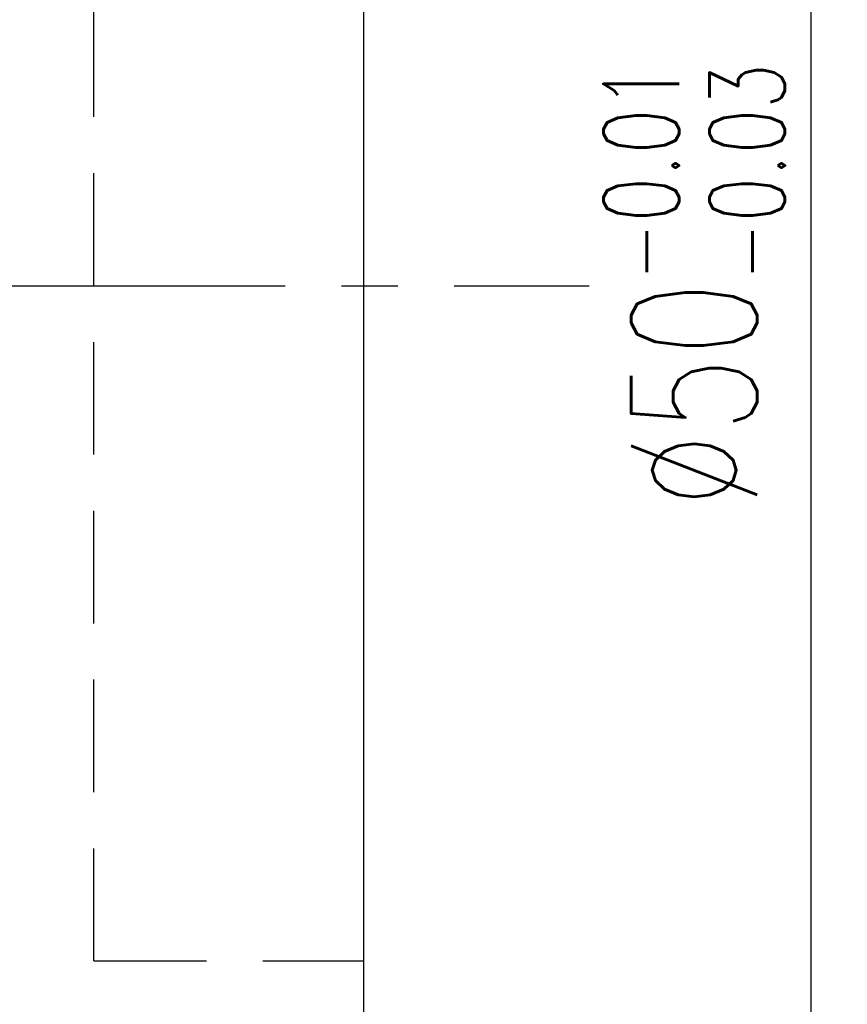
# Model space of a CAD drawing. Extents: x -283 to 368, y -132 to 87.
# Tile 47 of 48: x 350 to 368, y 12 to 34. Entities that reach past the tile are written whole.
import ezdxf

# ---------------------------------------------------------------- set-up
doc = ezdxf.new("R2010")
doc.units = 0
doc.header["$MEASUREMENT"] = 0
doc.header["$PDMODE"] = 2
for name, pattern in [('CENTER', [2, 1.25, -0.25, 0.25, -0.25]), ('CL-5', [7.1, 5, -1, 0.1, -1]), ('DASHED', [0.75, 0.5, -0.25]), ('HID-1', [1.5, 1, -0.5]), ('PH-20', [23.2, 20, -1, 0.1, -1, 0.1, -1])]:
    doc.linetypes.add(name, pattern=pattern)
doc.layers.get('DEFPOINTS').update_dxf_attribs({"linetype": 'PH-20'})
for name, color, linetype in [('CL', 1, 'CL-5'), ('DIM', 4, 'CONTINUOUS'), ('HID', 2, 'HID-1'), ('OUT', 3, 'CONTINUOUS')]:
    doc.layers.add(name, color=color, linetype=linetype)
doc.styles.add('DIM-7', font='SIMPLEX.shx', dxfattribs={"width": 0.7, "bigfont": 'chineset.shx'})
doc.dimstyles.new('CNS', dxfattribs={"dimtxt": 3.5, "dimasz": 2.5, "dimexe": 1, "dimexo": 1.5, "dimgap": 0.09, "dimtad": 0, "dimdsep": 46, "dimtxsty": 'DIM-7', "dimcen": 0.09, "dimclrd": 1, "dimclre": 1, "dimclrt": 4, "dimadec": 0, "dimazin": 0, "dimtfac": 1, "dimtix": 1, "dimtmove": 2, "dimatfit": 3, "dimfxl": 1, "dimtvp": 0.971429, "dimtolj": 1, "dimarcsym": 0})

# ---------------------------------------------------------------- blocks, each defined once
blk = doc.blocks.new('*D19')
at = {"layer": 'DEFPOINTS', "color": 0}
for p in [(355.836, 52.744), (367.271, 52.744), (355.836, 2.744)]:
    blk.add_point(p, dxfattribs=at)
at = {"layer": 'DIM', "color": 7, "lineweight": -2}
for p, q in [((357.036, 52.744), (368.071, 52.744)), ((367.271, 4.744), (367.271, 50.744)), ((357.036, 2.744), (368.071, 2.744))]:
    blk.add_line(p, q, dxfattribs=at)
at = {"layer": 'DIM', "color": 7}
for points in [[(366.938, 50.744), (367.604, 50.744), (367.271, 52.744)], [(366.938, 4.744), (367.604, 4.744), (367.271, 2.744)]]:
    blk.add_solid(points, dxfattribs=at)
at = {"layer": 'DIM', "color": 7, "insert": (364.671, 27.744), "char_height": 2.8, "attachment_point": 5, "rotation": 90, "style": 'DIM-7'}
blk.add_mtext('\\A1;%%C50{\\H1.680000;\\S-0.01^ -0.03;}', dxfattribs=at)

msp = doc.modelspace()

# ---------------------------------------------------------------- linework, layer by layer
at = {"layer": 'CL', "color": 7, "linetype": 'CENTER', "ltscale": 5}
msp.add_line((309.336, 27.744), (362.336, 27.744), dxfattribs=at)
at = {"layer": 'HID', "color": 7, "linetype": 'DASHED', "ltscale": 5}
for q in [(351.336, 42.744), (357.336, 12.744)]:
    msp.add_line((351.336, 12.744), q, dxfattribs=at)
at = {"layer": 'OUT', "color": 7, "linetype": 'Continuous', "ltscale": 5}
msp.add_line((357.336, 4.244), (357.336, 51.244), dxfattribs=at)

# ---------------------------------------------------------------- dimensions: what is measured, and where the dimension line sits
at = {"layer": 'DIM', "color": 7}
dim = msp.add_linear_dim(base=(367.271, 52.744), p1=(355.836, 2.744), p2=(355.836, 52.744), angle=90, text='%%C<>', dimstyle='CNS', override={"dimscale": 0.8, "dimgap": 0.8, "dimtad": 1, "dimclrd": 7, "dimclre": 7, "dimclrt": 7, "dimadec": 2, "dimazin": 2, "dimtol": 1, "dimlim": 0, "dimtp": -0.01, "dimtm": 0.03, "dimtfac": 0.6, "dimtmove": 1}, dxfattribs=at)
dim.commit()
dim.dimension.update_dxf_attribs({"geometry": '*D19', "text_midpoint": (364.671, 27.744)})

doc.saveas('drawing.dxf')
